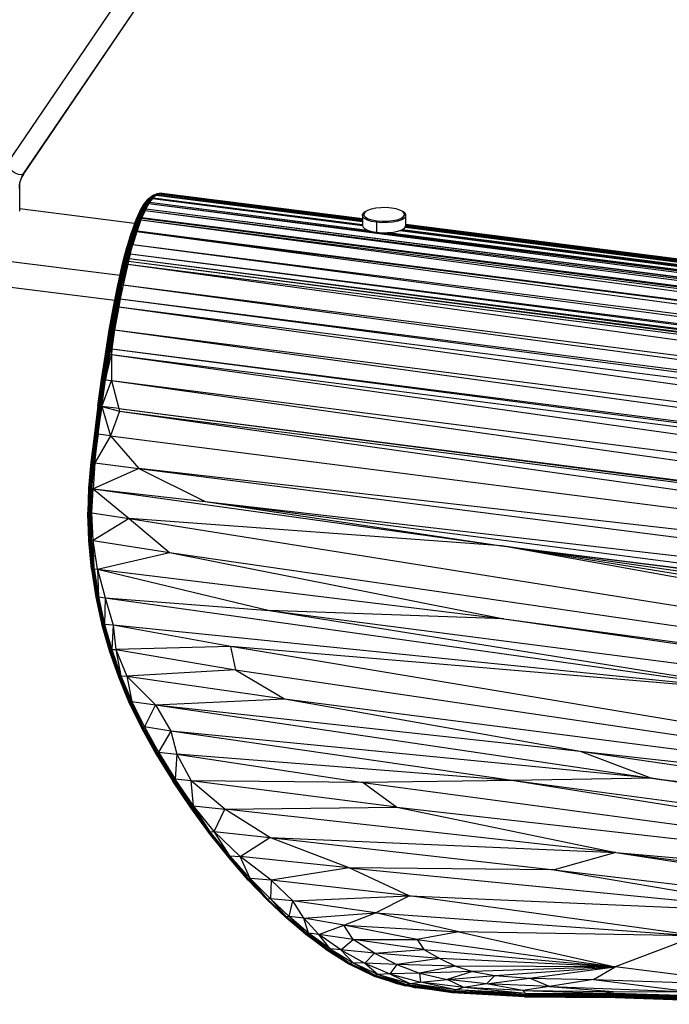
# Paper-space layout '_Dimétrica' of a CAD drawing. Header units: millimetres. Extents: x -96 to 658, y -63 to 1896.
# Tile 2 of 10: x -10 to 155, y -24 to 227. Entities that reach past the tile are written whole.
import ezdxf

# ---------------------------------------------------------------- set-up
doc = ezdxf.new("R2010")
doc.units = ezdxf.units.MM

psp = doc.layouts.new('_Dimétrica')

# ---------------------------------------------------------------- linework, layer by layer
at = {"color": 7, "linetype": 'Continuous', "lineweight": 25}
for p, q in [((181.97, 476.87), (-12.98, 190.2)), ((-8.93, 187.29), (186.02, 473.96)), ((-8.84, 187.39), (186.11, 474.06)), ((-8.84, 187.39), (-8.93, 187.29)), ((-9.86, 177.92), (-9.86, 183.95)), ((21.75, 179.61), (22.81, 180.92)), ((21.75, 179.61), (22.62, 180.72)), ((21.92, 179.8), (23.02, 181.08)), ((21.92, 179.8), (22.81, 180.92)), ((22.13, 179.94), (23.27, 181.2)), ((22.13, 179.94), (23.02, 181.08)), ((22.36, 180.05), (23.54, 181.28)), ((22.36, 180.05), (23.27, 181.2)), ((23.82, 181.31), (22.62, 180.12)), ((22.62, 180.12), (23.54, 181.28)), ((22.62, 180.72), (22.81, 180.92)), ((22.81, 180.92), (23.9, 181.82)), ((22.81, 180.92), (23.68, 181.65)), ((22.81, 180.92), (23.02, 181.08)), ((22.9, 180.15), (23.82, 181.31)), ((23.02, 181.08), (24.16, 181.95)), ((23.02, 181.08), (23.9, 181.82)), ((23.02, 181.08), (23.27, 181.2)), ((23.19, 180.13), (23.82, 181.31)), ((23.93, 181.1), (23.19, 180.13)), ((23.27, 181.2), (24.43, 182.03)), ((23.27, 181.2), (24.16, 181.95)), ((23.27, 181.2), (23.54, 181.28)), ((23.54, 181.28), (24.72, 182.07)), ((23.54, 181.28), (24.43, 182.03)), ((23.54, 181.28), (23.82, 181.31)), ((23.68, 181.65), (23.9, 181.82)), ((24.72, 182.07), (23.82, 181.31)), ((23.93, 181.1), (23.82, 181.31)), ((23.82, 181.31), (24.11, 181.29)), ((23.9, 181.82), (24.53, 182.15)), ((23.9, 181.82), (24.27, 182.02)), ((23.9, 181.82), (24.16, 181.95)), ((24.11, 181.29), (23.93, 181.1)), ((23.93, 181.1), (77.32, 174.31)), ((23.93, 181.1), (77.32, 174.2)), ((24.11, 181.29), (24.72, 182.07)), ((24.89, 181.97), (24.11, 181.29)), ((24.11, 181.29), (77.32, 174.53)), ((24.11, 181.29), (77.32, 174.5)), ((24.16, 181.95), (24.81, 182.23)), ((24.16, 181.95), (24.53, 182.15)), ((24.16, 181.95), (24.43, 182.03)), ((24.27, 182.02), (24.53, 182.15)), ((24.43, 182.03), (25.09, 182.27)), ((24.43, 182.03), (24.81, 182.23)), ((24.43, 182.03), (24.72, 182.07)), ((24.53, 182.15), (24.81, 182.23)), ((25.09, 182.27), (24.72, 182.07)), ((24.72, 182.07), (25.39, 182.25)), ((24.89, 181.97), (24.72, 182.07)), ((24.72, 182.07), (25.01, 182.05)), ((24.81, 182.23), (26.1, 182.47)), ((24.81, 182.23), (25.81, 182.44)), ((24.81, 182.23), (25.09, 182.27)), ((25.01, 182.05), (24.89, 181.97)), ((24.89, 181.97), (77.32, 175.31)), ((24.89, 181.97), (77.32, 175.23)), ((25.01, 182.05), (25.39, 182.25)), ((25.01, 182.05), (77.32, 175.4)), ((25.01, 182.05), (77.32, 175.39)), ((26.1, 182.47), (25.09, 182.27)), ((25.09, 182.27), (25.86, 182.41)), ((25.09, 182.27), (25.39, 182.25)), ((25.39, 182.25), (25.86, 182.41)), ((25.39, 182.25), (77.32, 175.64)), ((25.39, 182.25), (77.32, 175.62)), ((25.81, 182.44), (26.1, 182.47)), ((26.1, 182.47), (25.86, 182.41)), ((25.86, 182.41), (26.4, 182.46)), ((25.86, 182.41), (77.32, 175.86)), ((25.86, 182.41), (77.32, 175.84)), ((26.1, 182.47), (26.4, 182.46)), ((26.4, 182.46), (77.32, 175.98)), ((26.4, 182.46), (77.32, 175.97)), ((19.38, 174.78), (-9.86, 178.46)), ((19.76, 175.77), (20.8, 177.99)), ((19.76, 175.77), (20.69, 177.8)), ((19.87, 175.94), (20.96, 178.15)), ((19.87, 175.94), (20.8, 177.99)), ((20.01, 176.08), (21.16, 178.28)), ((20.01, 176.08), (20.96, 178.15)), ((20.2, 176.18), (21.38, 178.37)), ((20.2, 176.18), (21.16, 178.28)), ((20.42, 176.26), (21.64, 178.43)), ((20.42, 176.26), (21.38, 178.37)), ((20.67, 176.31), (21.91, 178.45)), ((21.64, 178.43), (20.67, 176.31)), ((20.69, 177.8), (21.75, 179.61)), ((20.69, 177.8), (21.62, 179.4)), ((20.69, 177.8), (20.8, 177.99)), ((20.8, 177.99), (21.92, 179.8)), ((20.8, 177.99), (21.75, 179.61)), ((20.8, 177.99), (20.96, 178.15)), ((21.91, 178.45), (20.94, 176.32)), ((20.96, 178.15), (22.13, 179.94)), ((20.96, 178.15), (21.92, 179.8)), ((20.96, 178.15), (21.16, 178.28)), ((21.16, 178.28), (22.36, 180.05)), ((21.16, 178.28), (22.13, 179.94)), ((21.16, 178.28), (21.38, 178.37)), ((21.91, 178.45), (21.23, 176.3)), ((22.02, 178.06), (21.23, 176.3)), ((21.38, 178.37), (22.62, 180.12)), ((21.38, 178.37), (22.36, 180.05)), ((21.38, 178.37), (21.64, 178.43)), ((21.62, 179.4), (21.75, 179.61)), ((22.9, 180.15), (21.64, 178.43)), ((22.62, 180.12), (21.64, 178.43)), ((21.64, 178.43), (21.91, 178.45)), ((21.75, 179.61), (21.92, 179.8)), ((22.9, 180.15), (21.91, 178.45)), ((21.91, 178.45), (22.02, 178.06)), ((21.91, 178.45), (22.2, 178.43)), ((21.92, 179.8), (22.13, 179.94)), ((22.2, 178.43), (22.02, 178.06)), ((22.02, 178.06), (531.43, 111.38)), ((22.02, 178.06), (532.21, 113.15)), ((22.13, 179.94), (22.36, 180.05)), ((22.2, 178.43), (22.9, 180.15)), ((22.99, 179.82), (22.2, 178.43)), ((22.2, 178.43), (532.21, 113.15)), ((22.2, 178.43), (532.39, 113.52)), ((22.36, 180.05), (22.62, 180.12)), ((22.9, 180.15), (22.62, 180.12)), ((22.99, 179.82), (22.9, 180.15)), ((23.19, 180.13), (22.9, 180.15)), ((23.19, 180.13), (22.99, 179.82)), ((22.99, 179.82), (532.39, 113.52)), ((22.99, 179.82), (533.18, 114.92)), ((23.19, 180.13), (78.5, 173.09)), ((23.19, 180.13), (78.62, 173.04)), ((19.61, 175.3), (18.49, 172.31)), ((19.75, 175.43), (18.59, 172.43)), ((19.61, 175.3), (18.59, 172.43)), ((19.94, 175.53), (18.72, 172.54)), ((19.75, 175.43), (18.72, 172.54)), ((20.16, 175.61), (18.9, 172.63)), ((19.94, 175.53), (18.9, 172.63)), ((20.4, 175.65), (19.11, 172.68)), ((20.16, 175.61), (19.11, 172.68)), ((19.35, 172.71), (20.67, 175.66)), ((20.4, 175.65), (19.35, 172.71)), ((19.87, 175.94), (19.51, 175.14)), ((19.76, 175.77), (19.51, 175.14)), ((19.51, 175.14), (19.61, 175.3)), ((20.01, 176.08), (19.61, 175.3)), ((19.87, 175.94), (19.61, 175.3)), ((19.61, 175.3), (19.75, 175.43)), ((20.67, 175.66), (19.62, 172.72)), ((20.2, 176.18), (19.75, 175.43)), ((20.01, 176.08), (19.75, 175.43)), ((19.75, 175.43), (19.94, 175.53)), ((19.76, 175.77), (19.87, 175.94)), ((19.87, 175.94), (20.01, 176.08)), ((20.42, 176.26), (19.94, 175.53)), ((20.2, 176.18), (19.94, 175.53)), ((19.94, 175.53), (20.16, 175.61)), ((20.67, 175.66), (19.98, 172.9)), ((20.96, 175.64), (19.98, 172.9)), ((20.2, 176.18), (20.01, 176.08)), ((20.67, 176.31), (20.16, 175.61)), ((20.42, 176.26), (20.16, 175.61)), ((20.16, 175.61), (20.4, 175.65)), ((20.42, 176.26), (20.2, 176.18)), ((20.94, 176.32), (20.4, 175.65)), ((20.67, 176.31), (20.4, 175.65)), ((20.4, 175.65), (20.67, 175.66)), ((20.67, 176.31), (20.42, 176.26)), ((20.94, 176.32), (20.67, 175.66)), ((20.67, 176.31), (20.94, 176.32)), ((20.67, 175.66), (20.96, 175.64)), ((20.94, 176.32), (21.16, 176.13)), ((20.94, 176.32), (20.96, 175.64)), ((21.23, 176.3), (20.94, 176.32)), ((21.16, 176.13), (20.96, 175.64)), ((20.96, 175.64), (530.18, 107.97)), ((20.96, 175.64), (531.16, 110.72)), ((21.23, 176.3), (21.16, 176.13)), ((21.16, 176.13), (531.16, 110.72)), ((21.16, 176.13), (531.36, 111.22)), ((21.23, 176.3), (531.43, 111.38)), ((21.23, 176.3), (531.36, 111.22)), ((77.32, 176.77), (77.32, 174.23)), ((77.96, 177.67), (77.68, 177.42)), ((80.98, 175.43), (80.88, 175.06)), ((87.97, 177.42), (87.69, 177.67)), ((88.32, 174.23), (88.32, 176.77)), ((18.36, 169.44), (19.62, 172.72)), ((19.51, 175.14), (18.49, 172.31)), ((19.62, 172.72), (18.63, 169.44)), ((19.35, 172.71), (19.62, 172.72)), ((19.62, 172.72), (19.98, 172.9)), ((19.62, 172.72), (19.91, 172.69)), ((19.98, 172.9), (19.91, 172.69)), ((19.98, 172.9), (530.18, 107.97)), ((19.98, 172.9), (530.11, 107.76)), ((80.88, 175.06), (80.88, 172.51)), ((86.83, 172.97), (533.38, 115.23)), ((87.09, 173.07), (471.9, 124.12)), ((87.41, 173.22), (471.88, 124.15)), ((87.45, 173.24), (471.79, 124.35)), ((88.19, 173.83), (471.78, 124.44)), ((88.24, 173.92), (471.77, 125.13)), ((88.28, 174), (471.77, 125.22)), ((88.28, 173.99), (471.77, 125.14)), ((88.32, 174.58), (471.77, 125.8)), ((88.32, 174.57), (471.77, 125.7)), ((88.32, 174.46), (471.77, 125.69)), ((88.32, 174.44), (471.77, 125.5)), ((88.32, 174.25), (471.77, 125.47)), ((88.32, 174.22), (471.77, 125.25)), ((18.49, 172.31), (17.49, 169)), ((18.45, 172.16), (17.49, 169)), ((18.59, 172.43), (17.53, 169.12)), ((18.49, 172.31), (17.53, 169.12)), ((18.72, 172.54), (17.61, 169.23)), ((18.59, 172.43), (17.61, 169.23)), ((18.9, 172.63), (17.74, 169.31)), ((18.72, 172.54), (17.74, 169.31)), ((19.11, 172.68), (17.91, 169.38)), ((18.9, 172.63), (17.91, 169.38)), ((18.12, 169.42), (19.35, 172.71)), ((19.11, 172.68), (18.12, 169.42)), ((19.35, 172.71), (18.36, 169.44)), ((18.45, 172.16), (18.49, 172.31)), ((18.49, 172.31), (18.59, 172.43)), ((18.59, 172.43), (18.72, 172.54)), ((18.63, 169.44), (19.91, 172.69)), ((18.72, 172.54), (18.9, 172.63)), ((18.9, 172.63), (19.11, 172.68)), ((19.91, 172.69), (18.91, 169.41)), ((19.11, 172.68), (19.35, 172.71)), ((19.91, 172.69), (529.11, 104.47)), ((19.91, 172.69), (530.11, 107.76)), ((83.56, 172.41), (533.18, 114.92)), ((83.78, 172.42), (533.38, 115.23)), ((-49.08, 169.76), (15.66, 161.6)), ((16.56, 165.52), (17.53, 169.12)), ((16.56, 165.52), (17.49, 169)), ((17.61, 169.23), (16.6, 165.62)), ((17.53, 169.12), (16.6, 165.62)), ((17.74, 169.31), (16.68, 165.71)), ((17.61, 169.23), (16.68, 165.71)), ((16.8, 165.77), (17.91, 169.38)), ((17.74, 169.31), (16.8, 165.77)), ((16.97, 165.83), (18.12, 169.42)), ((16.97, 165.83), (17.91, 169.38)), ((17.17, 165.86), (18.36, 169.44)), ((17.17, 165.86), (18.12, 169.42)), ((17.41, 165.87), (18.63, 169.44)), ((17.41, 165.87), (18.36, 169.44)), ((17.49, 169), (17.53, 169.12)), ((17.53, 169.12), (17.61, 169.23)), ((17.61, 169.23), (17.74, 169.31)), ((17.67, 165.86), (18.63, 169.44)), ((17.74, 169.31), (17.91, 169.38)), ((17.91, 169.38), (18.12, 169.42)), ((18.12, 169.42), (18.36, 169.44)), ((18.63, 169.44), (18.27, 167.05)), ((18.27, 167.05), (18.91, 169.41)), ((18.36, 169.44), (18.63, 169.44)), ((18.63, 169.44), (18.91, 169.41)), ((18.91, 169.41), (528.47, 102.11)), ((18.91, 169.41), (529.11, 104.47)), ((16.6, 165.62), (16.23, 164.14)), ((16.23, 164.14), (16.56, 165.52)), ((16.68, 165.71), (16.26, 164.23)), ((16.26, 164.23), (16.6, 165.62)), ((16.8, 165.77), (16.34, 164.31)), ((16.34, 164.31), (16.68, 165.71)), ((16.46, 164.38), (16.97, 165.83)), ((16.46, 164.38), (16.8, 165.77)), ((16.6, 165.62), (16.56, 165.52)), ((16.6, 165.62), (16.68, 165.71)), ((16.62, 164.42), (17.17, 165.86)), ((16.62, 164.42), (16.97, 165.83)), ((16.68, 165.71), (16.8, 165.77)), ((16.8, 165.77), (16.97, 165.83)), ((16.83, 164.45), (17.41, 165.87)), ((16.83, 164.45), (17.17, 165.86)), ((16.97, 165.83), (17.17, 165.86)), ((17.06, 164.46), (17.41, 165.87)), ((17.06, 164.46), (17.67, 165.86)), ((17.17, 165.86), (17.41, 165.87)), ((17.33, 164.45), (17.67, 165.86)), ((17.41, 165.87), (17.67, 165.86)), ((17.67, 165.86), (17.61, 164.42)), ((17.67, 165.86), (18.27, 167.05)), ((17.67, 165.86), (17.79, 165.14)), ((17.96, 165.83), (17.67, 165.86)), ((17.96, 165.83), (17.79, 165.14)), ((18.27, 167.05), (17.96, 165.83)), ((17.96, 165.83), (527.98, 100.18)), ((17.96, 165.83), (528.15, 100.88)), ((18.27, 167.05), (528.15, 100.88)), ((18.27, 167.05), (528.47, 102.11)), ((-46.79, 162.96), (14.33, 155.26)), ((16.26, 164.23), (15.07, 158.99)), ((15.07, 158.99), (16.23, 164.14)), ((16.34, 164.31), (15.1, 159.06)), ((15.1, 159.06), (16.26, 164.23)), ((15.17, 159.12), (16.46, 164.38)), ((15.17, 159.12), (16.34, 164.31)), ((15.29, 159.17), (16.62, 164.42)), ((15.29, 159.17), (16.46, 164.38)), ((15.45, 159.2), (16.83, 164.45)), ((15.45, 159.2), (16.62, 164.42)), ((15.65, 159.21), (17.06, 164.46)), ((15.65, 159.21), (16.83, 164.45)), ((15.89, 159.21), (17.06, 164.46)), ((15.89, 159.21), (17.33, 164.45)), ((16.15, 159.19), (17.33, 164.45)), ((16.15, 159.19), (17.61, 164.42)), ((16.26, 164.23), (16.23, 164.14)), ((16.34, 164.31), (16.26, 164.23)), ((16.46, 164.38), (16.34, 164.31)), ((17.61, 164.42), (16.43, 159.16)), ((16.62, 164.42), (16.46, 164.38)), ((16.83, 164.45), (16.62, 164.42)), ((17.06, 164.46), (16.83, 164.45)), ((17.33, 164.45), (17.06, 164.46)), ((17.61, 164.42), (17.33, 164.45)), ((17.79, 165.14), (17.61, 164.42)), ((17.61, 164.42), (526.62, 94.18)), ((17.61, 164.42), (527.81, 99.46)), ((17.79, 165.14), (527.81, 99.46)), ((17.79, 165.14), (527.98, 100.18)), ((15.1, 159.06), (13.98, 153.49)), ((13.98, 153.49), (15.07, 158.99)), ((14, 153.54), (15.17, 159.12)), ((14, 153.54), (15.1, 159.06)), ((14.07, 153.59), (15.29, 159.17)), ((14.07, 153.59), (15.17, 159.12)), ((14.19, 153.62), (15.45, 159.2)), ((14.19, 153.62), (15.29, 159.17)), ((14.35, 153.64), (15.65, 159.21)), ((14.35, 153.64), (15.45, 159.2)), ((14.55, 153.64), (15.89, 159.21)), ((14.55, 153.64), (15.65, 159.21)), ((14.78, 153.63), (15.89, 159.21)), ((14.78, 153.63), (16.15, 159.19)), ((15.04, 153.61), (16.15, 159.19)), ((15.1, 159.06), (15.07, 158.99)), ((15.17, 159.12), (15.1, 159.06)), ((15.29, 159.17), (15.17, 159.12)), ((15.45, 159.2), (15.29, 159.17)), ((15.65, 159.21), (15.45, 159.2)), ((15.89, 159.21), (15.65, 159.21)), ((15.72, 155.62), (16.15, 159.19)), ((16.43, 159.16), (15.72, 155.62)), ((16.15, 159.19), (15.89, 159.21)), ((16.43, 159.16), (16.15, 159.19)), ((16.43, 159.16), (525.89, 90.62)), ((16.43, 159.16), (526.62, 94.18)), ((15.72, 155.62), (15.04, 153.61)), ((15.72, 155.62), (15.32, 153.58)), ((15.72, 155.62), (525.89, 90.62)), ((15.72, 155.62), (525.5, 88.57)), ((12.94, 147.66), (14, 153.54)), ((12.94, 147.66), (13.98, 153.49)), ((12.96, 147.7), (14.07, 153.59)), ((12.96, 147.7), (14, 153.54)), ((13.03, 147.73), (14.19, 153.62)), ((13.03, 147.73), (14.07, 153.59)), ((13.14, 147.75), (14.35, 153.64)), ((13.14, 147.75), (14.19, 153.62)), ((13.3, 147.76), (14.55, 153.64)), ((13.3, 147.76), (14.35, 153.64)), ((13.49, 147.75), (14.55, 153.64)), ((13.49, 147.75), (14.78, 153.63)), ((13.72, 147.74), (14.78, 153.63)), ((15.04, 153.61), (13.72, 147.74)), ((14, 153.54), (13.98, 153.49)), ((15.04, 153.61), (13.99, 147.71)), ((13.99, 147.71), (15.32, 153.58)), ((14.07, 153.59), (14, 153.54)), ((14.19, 153.62), (14.07, 153.59)), ((14.35, 153.64), (14.19, 153.62)), ((15.32, 153.58), (14.27, 147.68)), ((14.55, 153.64), (14.35, 153.64)), ((14.78, 153.63), (14.55, 153.64)), ((15.04, 153.61), (14.78, 153.63)), ((15.04, 153.61), (15.32, 153.58)), ((15.32, 153.58), (524.43, 82.65)), ((15.32, 153.58), (525.5, 88.57)), ((11.94, 141.51), (12.96, 147.7)), ((11.96, 141.54), (13.03, 147.73)), ((11.96, 141.54), (12.96, 147.7)), ((12.02, 141.56), (13.14, 147.75)), ((12.02, 141.56), (13.03, 147.73)), ((12.13, 141.57), (13.3, 147.76)), ((12.13, 141.57), (13.14, 147.75)), ((12.29, 141.57), (13.3, 147.76)), ((12.29, 141.57), (13.49, 147.75)), ((12.48, 141.56), (13.49, 147.75)), ((13.72, 147.74), (12.48, 141.56)), ((13.72, 147.74), (12.71, 141.54)), ((12.71, 141.54), (13.99, 147.71)), ((12.96, 147.7), (12.94, 147.66)), ((13.03, 147.73), (12.96, 147.7)), ((13.99, 147.71), (12.97, 141.51)), ((13.14, 147.75), (13.03, 147.73)), ((13.3, 147.76), (13.14, 147.75)), ((13.49, 147.75), (13.3, 147.76)), ((13.72, 147.74), (13.49, 147.75)), ((13.99, 147.71), (13.57, 142.91)), ((13.72, 147.74), (13.99, 147.71)), ((13.99, 147.71), (14.27, 147.68)), ((11.94, 141.51), (12.94, 147.66)), ((14.27, 147.68), (13.57, 142.91)), ((14.27, 147.68), (523.63, 77.87)), ((14.27, 147.68), (524.43, 82.65)), ((12.97, 141.51), (13.57, 142.91)), ((13.57, 142.91), (13.45, 141.45)), ((13.57, 142.91), (523.63, 77.87)), ((13.57, 142.91), (523.4, 76.42)), ((10.97, 135.07), (11.96, 141.54)), ((10.97, 135.07), (11.94, 141.51)), ((10.99, 135.09), (12.02, 141.56)), ((10.99, 135.09), (11.96, 141.54)), ((11.05, 135.1), (12.13, 141.57)), ((11.05, 135.1), (12.02, 141.56)), ((11.16, 135.1), (12.29, 141.57)), ((11.16, 135.1), (12.13, 141.57)), ((11.32, 135.09), (12.29, 141.57)), ((12.48, 141.56), (11.32, 135.09)), ((12.48, 141.56), (11.51, 135.08)), ((11.51, 135.08), (12.71, 141.54)), ((12.71, 141.54), (11.74, 135.05)), ((11.74, 135.05), (12.97, 141.51)), ((11.96, 141.54), (11.94, 141.51)), ((12.02, 141.56), (11.96, 141.54)), ((12.97, 141.51), (12, 135.02)), ((12, 135.02), (13.45, 141.45)), ((12.13, 141.57), (12.02, 141.56)), ((12.29, 141.57), (12.13, 141.57)), ((12.48, 141.56), (12.29, 141.57)), ((12.48, 141.56), (12.71, 141.54)), ((12.71, 141.54), (12.97, 141.51)), ((12.97, 141.51), (13.45, 141.45)), ((13.45, 141.45), (522.41, 69.89)), ((13.45, 141.45), (523.4, 76.42)), ((13.45, 141.45), (13.48, 134.81)), ((10.04, 128.34), (10.99, 135.09)), ((10.04, 128.34), (10.97, 135.07)), ((10.05, 128.35), (11.05, 135.1)), ((10.05, 128.35), (10.99, 135.09)), ((10.11, 128.35), (11.16, 135.1)), ((10.11, 128.35), (11.05, 135.1)), ((10.22, 128.34), (11.16, 135.1)), ((10.22, 128.34), (11.32, 135.09)), ((10.38, 128.33), (11.32, 135.09)), ((10.38, 128.33), (11.51, 135.08)), ((10.57, 128.31), (11.51, 135.08)), ((10.57, 128.31), (11.74, 135.05)), ((10.8, 128.28), (11.74, 135.05)), ((10.8, 128.28), (12, 135.02)), ((10.97, 135.07), (10.99, 135.09)), ((10.99, 135.09), (11.05, 135.1)), ((11.05, 135.1), (11.16, 135.1)), ((11.06, 128.23), (12, 135.02)), ((11.06, 128.23), (13.48, 134.81)), ((11.16, 135.1), (11.32, 135.09)), ((11.32, 135.09), (11.51, 135.08)), ((11.51, 135.08), (11.74, 135.05)), ((11.74, 135.05), (12, 135.02)), ((12, 135.02), (13.48, 134.81)), ((13.48, 134.81), (521.45, 63.08)), ((13.48, 134.81), (522.41, 69.89)), ((13.48, 134.81), (15.36, 127.7)), ((10.05, 128.35), (9.13, 121.33)), ((10.04, 128.34), (9.13, 121.33)), ((10.11, 128.35), (9.14, 121.33)), ((10.05, 128.35), (9.14, 121.33)), ((10.11, 128.35), (9.2, 121.32)), ((10.22, 128.34), (9.2, 121.32)), ((10.22, 128.34), (9.31, 121.31)), ((10.38, 128.33), (9.31, 121.31)), ((10.38, 128.33), (9.46, 121.29)), ((10.57, 128.31), (9.46, 121.29)), ((10.57, 128.31), (9.66, 121.26)), ((10.8, 128.28), (9.66, 121.26)), ((10.8, 128.28), (9.89, 121.23)), ((11.06, 128.23), (9.89, 121.23)), ((10.04, 128.34), (10.05, 128.35)), ((10.05, 128.35), (10.11, 128.35)), ((10.11, 128.35), (10.22, 128.34)), ((10.14, 121.15), (11.06, 128.23)), ((10.22, 128.34), (10.38, 128.33)), ((10.38, 128.33), (10.57, 128.31)), ((10.57, 128.31), (10.8, 128.28)), ((10.8, 128.28), (11.06, 128.23)), ((11.06, 128.23), (15.56, 127.02)), ((11.06, 128.23), (13.26, 120.78)), ((15.36, 127.7), (11.06, 128.23)), ((15.36, 127.7), (521.45, 63.08)), ((15.36, 127.7), (15.56, 127.02)), ((15.36, 127.7), (521.38, 62.5)), ((15.56, 127.02), (13.26, 120.78)), ((15.56, 127.02), (520.52, 55.99)), ((15.56, 127.02), (521.38, 62.5)), ((9.14, 121.33), (8.25, 114.06)), ((9.13, 121.33), (8.25, 114.06)), ((9.14, 121.33), (8.26, 114.06)), ((9.2, 121.32), (8.26, 114.06)), ((9.2, 121.32), (8.32, 114.04)), ((9.31, 121.31), (8.32, 114.04)), ((9.31, 121.31), (8.43, 114.02)), ((9.46, 121.29), (8.43, 114.02)), ((9.46, 121.29), (8.58, 114)), ((9.66, 121.26), (8.58, 114)), ((9.66, 121.26), (8.77, 113.97)), ((9.89, 121.23), (8.77, 113.97)), ((9.89, 121.23), (9, 113.93)), ((10.14, 121.15), (9, 113.93)), ((9.14, 121.33), (9.13, 121.33)), ((9.2, 121.32), (9.14, 121.33)), ((9.31, 121.31), (9.2, 121.32)), ((9.29, 113.89), (10.14, 121.15)), ((13.26, 120.78), (9.29, 113.89)), ((9.46, 121.29), (9.31, 121.31)), ((9.66, 121.26), (9.46, 121.29)), ((9.89, 121.23), (9.66, 121.26)), ((10.14, 121.15), (9.89, 121.23)), ((13.26, 120.78), (10.14, 121.15)), ((13.26, 120.78), (20.43, 112.43)), ((13.26, 120.78), (520.52, 55.99)), ((8.26, 114.06), (7.68, 107.49)), ((8.25, 114.06), (7.68, 107.49)), ((8.26, 114.06), (7.69, 107.49)), ((8.32, 114.04), (7.69, 107.49)), ((8.32, 114.04), (7.74, 107.48)), ((8.43, 114.02), (7.74, 107.48)), ((8.43, 114.02), (7.85, 107.47)), ((8.58, 114), (7.85, 107.47)), ((8.58, 114), (8, 107.45)), ((8.77, 113.97), (8, 107.45)), ((8.77, 113.97), (8.19, 107.43)), ((9, 113.93), (8.19, 107.43)), ((8.25, 114.06), (8.26, 114.06)), ((8.26, 114.06), (8.32, 114.04)), ((8.32, 114.04), (8.43, 114.02)), ((9, 113.93), (8.42, 107.41)), ((8.42, 107.41), (9.29, 113.89)), ((8.43, 114.02), (8.58, 114)), ((8.58, 114), (8.77, 113.97)), ((8.77, 113.97), (9, 113.93)), ((9.29, 113.89), (8.86, 107.31)), ((9, 113.93), (9.29, 113.89)), ((9.29, 113.89), (20.43, 112.43)), ((20.43, 112.43), (8.86, 107.31)), ((520.52, 55.99), (20.43, 112.43)), ((20.43, 112.43), (519.62, 48.64)), ((20.43, 112.43), (37.32, 104.05)), ((7.69, 107.49), (7.49, 101.34)), ((7.68, 107.49), (7.49, 101.34)), ((7.69, 107.49), (7.5, 101.34)), ((7.74, 107.48), (7.5, 101.34)), ((7.74, 107.48), (7.55, 101.34)), ((7.85, 107.47), (7.55, 101.34)), ((7.85, 107.47), (7.65, 101.33)), ((8, 107.45), (7.65, 101.33)), ((7.68, 107.49), (7.69, 107.49)), ((7.69, 107.49), (7.74, 107.48)), ((7.74, 107.48), (7.85, 107.47)), ((8, 107.45), (7.8, 101.33)), ((8.19, 107.43), (7.8, 101.33)), ((7.85, 107.47), (8, 107.45)), ((8, 107.45), (8.19, 107.43)), ((8.19, 107.43), (8, 101.32)), ((8, 101.32), (8.42, 107.41)), ((8.19, 107.43), (8.42, 107.41)), ((8.42, 107.41), (8.23, 101.31)), ((8.23, 101.31), (8.86, 107.31)), ((8.42, 107.41), (8.86, 107.31)), ((8.53, 101.19), (8.86, 107.31)), ((8.86, 107.31), (112.65, 92.83)), ((8.86, 107.31), (18.02, 99.77)), ((8.86, 107.31), (37.32, 104.05)), ((37.32, 104.05), (519.62, 48.64)), ((37.32, 104.05), (518.66, 41.97)), ((37.32, 104.05), (112.65, 92.83)), ((7.5, 101.34), (7.49, 101.34)), ((7.59, 98.21), (7.49, 101.34)), ((7.55, 101.34), (7.5, 101.34)), ((7.7, 94.12), (7.5, 101.34)), ((7.65, 101.33), (7.55, 101.34)), ((7.75, 94.12), (7.55, 101.34)), ((7.7, 94.12), (7.55, 101.34)), ((7.8, 101.33), (7.65, 101.33)), ((7.85, 94.13), (7.65, 101.33)), ((7.75, 94.12), (7.65, 101.33)), ((8, 101.32), (7.8, 101.33)), ((8, 94.13), (7.8, 101.33)), ((7.85, 94.13), (7.8, 101.33)), ((8.23, 101.31), (8, 101.32)), ((8.19, 94.14), (8, 101.32)), ((8, 94.13), (8, 101.32)), ((8.19, 94.14), (8.23, 101.31)), ((8.53, 101.19), (8.23, 101.31)), ((8.42, 94.15), (8.23, 101.31)), ((8.42, 94.15), (8.53, 101.19)), ((8.53, 101.19), (18.02, 99.77)), ((8.82, 94.14), (8.53, 101.19)), ((18.02, 99.77), (8.82, 94.14)), ((112.65, 92.83), (18.02, 99.77)), ((18.02, 99.77), (509.47, 21.32)), ((18.02, 99.77), (28.25, 91.09)), ((7.7, 94.12), (7.75, 94.12)), ((8.37, 86.9), (7.7, 94.12)), ((7.75, 94.12), (7.85, 94.13)), ((8.42, 86.91), (7.75, 94.12)), ((8.37, 86.9), (7.75, 94.12)), ((7.85, 94.13), (8, 94.13)), ((8.51, 86.92), (7.85, 94.13)), ((8.42, 86.91), (7.85, 94.13)), ((8, 94.13), (8.19, 94.14)), ((8.66, 86.94), (8, 94.13)), ((8.51, 86.92), (8, 94.13)), ((8.19, 94.14), (8.42, 94.15)), ((8.85, 86.97), (8.19, 94.14)), ((8.66, 86.94), (8.19, 94.14)), ((8.42, 94.15), (8.82, 94.14)), ((9.08, 86.99), (8.42, 94.15)), ((8.85, 86.97), (8.42, 94.15)), ((8.82, 94.14), (28.25, 91.09)), ((9.94, 86.83), (8.82, 94.14)), ((9.08, 86.99), (8.82, 94.14)), ((515.13, 27.57), (112.65, 92.83)), ((509.47, 21.32), (112.65, 92.83)), ((517.17, 34.44), (112.65, 92.83)), ((112.65, 92.83), (518.58, 41.47)), ((112.65, 92.83), (518.66, 41.97)), ((9.94, 86.83), (28.25, 91.09)), ((28.25, 91.09), (509.47, 21.32)), ((28.25, 91.09), (113.29, 74.21)), ((8.37, 86.9), (8.42, 86.91)), ((8.37, 86.9), (9.5, 79.72)), ((8.42, 86.91), (8.51, 86.92)), ((8.42, 86.91), (9.54, 79.73)), ((8.42, 86.91), (9.5, 79.72)), ((8.51, 86.92), (8.66, 86.94)), ((8.51, 86.92), (9.63, 79.75)), ((8.51, 86.92), (9.54, 79.73)), ((8.66, 86.94), (8.85, 86.97)), ((8.66, 86.94), (9.77, 79.79)), ((8.66, 86.94), (9.63, 79.75)), ((8.85, 86.97), (9.08, 86.99)), ((8.85, 86.97), (9.95, 79.82)), ((8.85, 86.97), (9.77, 79.79)), ((9.08, 86.99), (9.94, 86.83)), ((9.08, 86.99), (9.95, 79.82)), ((9.08, 86.99), (10.19, 79.86)), ((9.94, 86.83), (113.29, 74.21)), ((9.94, 86.83), (53.7, 76.36)), ((9.94, 86.83), (11.84, 79.54)), ((9.94, 86.83), (10.19, 79.86)), ((9.5, 79.72), (9.54, 79.73)), ((9.5, 79.72), (11.07, 72.62)), ((9.54, 79.73), (9.63, 79.75)), ((9.54, 79.73), (11.11, 72.64)), ((9.54, 79.73), (11.07, 72.62)), ((9.63, 79.75), (9.77, 79.79)), ((9.63, 79.75), (11.19, 72.68)), ((9.63, 79.75), (11.11, 72.64)), ((9.77, 79.79), (9.95, 79.82)), ((9.77, 79.79), (11.33, 72.72)), ((9.77, 79.79), (11.19, 72.68)), ((9.95, 79.82), (10.19, 79.86)), ((9.95, 79.82), (11.51, 72.77)), ((9.95, 79.82), (11.33, 72.72)), ((10.19, 79.86), (11.84, 79.54)), ((10.19, 79.86), (11.75, 72.83)), ((10.19, 79.86), (11.51, 72.77)), ((11.84, 79.54), (11.75, 72.83)), ((11.84, 79.54), (53.7, 76.36)), ((11.84, 79.54), (184.94, 55.31)), ((11.84, 79.54), (13.88, 72.59)), ((113.29, 74.21), (53.7, 76.36)), ((53.7, 76.36), (506.29, 17.77)), ((53.7, 76.36), (184.94, 55.31)), ((11.11, 72.64), (11.07, 72.62)), ((11.07, 72.62), (12.9, 66.2)), ((11.19, 72.68), (11.11, 72.64)), ((11.11, 72.64), (12.93, 66.23)), ((11.11, 72.64), (12.9, 66.2)), ((11.33, 72.72), (11.19, 72.68)), ((11.19, 72.68), (13.01, 66.27)), ((11.19, 72.68), (12.93, 66.23)), ((11.51, 72.77), (11.33, 72.72)), ((11.33, 72.72), (13.14, 66.33)), ((11.33, 72.72), (13.01, 66.27)), ((11.75, 72.83), (11.51, 72.77)), ((11.51, 72.77), (13.31, 66.4)), ((11.51, 72.77), (13.14, 66.33)), ((13.88, 72.59), (11.75, 72.83)), ((11.75, 72.83), (13.55, 66.47)), ((11.75, 72.83), (13.31, 66.4)), ((13.88, 72.59), (13.55, 66.47)), ((184.94, 55.31), (13.88, 72.59)), ((43.72, 67.22), (13.88, 72.59)), ((13.88, 72.59), (14.63, 66.41)), ((113.29, 74.21), (509.47, 21.32)), ((113.29, 74.21), (506.29, 17.77)), ((12.9, 66.2), (12.93, 66.23)), ((12.9, 66.2), (15.26, 59.46)), ((12.93, 66.23), (13.01, 66.27)), ((12.93, 66.23), (15.28, 59.5)), ((12.93, 66.23), (15.26, 59.46)), ((13.01, 66.27), (13.14, 66.33)), ((13.01, 66.27), (15.35, 59.55)), ((13.01, 66.27), (15.28, 59.5)), ((13.14, 66.33), (13.31, 66.4)), ((13.14, 66.33), (15.47, 59.62)), ((13.14, 66.33), (15.35, 59.55)), ((13.31, 66.4), (13.55, 66.47)), ((13.31, 66.4), (15.64, 59.7)), ((13.31, 66.4), (15.47, 59.62)), ((13.55, 66.47), (14.63, 66.41)), ((13.55, 66.47), (15.87, 59.79)), ((13.55, 66.47), (15.64, 59.7)), ((43.72, 67.22), (14.63, 66.41)), ((14.63, 66.41), (45.02, 61.31)), ((14.63, 66.41), (17.38, 59.69)), ((14.63, 66.41), (15.87, 59.79)), ((343.16, 17.16), (43.72, 67.22)), ((184.94, 55.31), (43.72, 67.22)), ((43.72, 67.22), (45.02, 61.31)), ((45.02, 61.31), (17.38, 59.69)), ((45.02, 61.31), (343.16, 17.16)), ((45.02, 61.31), (57.51, 53.9)), ((15.26, 59.46), (15.28, 59.5)), ((15.26, 59.46), (18.02, 52.84)), ((15.28, 59.5), (15.35, 59.55)), ((15.28, 59.5), (18.04, 52.88)), ((15.28, 59.5), (18.02, 52.84)), ((15.35, 59.55), (15.47, 59.62)), ((15.35, 59.55), (18.1, 52.94)), ((15.35, 59.55), (18.04, 52.88)), ((15.47, 59.62), (15.64, 59.7)), ((15.47, 59.62), (18.21, 53.02)), ((15.47, 59.62), (18.1, 52.94)), ((15.64, 59.7), (15.87, 59.79)), ((15.64, 59.7), (18.37, 53.12)), ((15.64, 59.7), (18.21, 53.02)), ((15.87, 59.79), (17.38, 59.69)), ((15.87, 59.79), (18.66, 53.21)), ((15.87, 59.79), (18.37, 53.12)), ((17.38, 59.69), (57.51, 53.9)), ((17.38, 59.69), (24.71, 52.34)), ((17.38, 59.69), (18.66, 53.21)), ((18.02, 52.84), (18.04, 52.88)), ((18.02, 52.84), (21.18, 46.36)), ((18.04, 52.88), (18.1, 52.94)), ((18.04, 52.88), (21.19, 46.41)), ((18.04, 52.88), (21.18, 46.36)), ((18.1, 52.94), (18.21, 53.02)), ((18.1, 52.94), (21.24, 46.48)), ((18.1, 52.94), (21.19, 46.41)), ((18.21, 53.02), (18.37, 53.12)), ((18.21, 53.02), (21.34, 46.57)), ((18.21, 53.02), (21.24, 46.48)), ((18.37, 53.12), (18.66, 53.21)), ((18.37, 53.12), (21.49, 46.68)), ((18.37, 53.12), (21.34, 46.57)), ((18.66, 53.21), (24.71, 52.34)), ((18.66, 53.21), (21.87, 46.77)), ((18.66, 53.21), (21.49, 46.68)), ((24.71, 52.34), (57.51, 53.9)), ((57.51, 53.9), (343.16, 17.16)), ((57.51, 53.9), (132.68, 40.61)), ((24.71, 52.34), (21.87, 46.77)), ((24.71, 52.34), (132.68, 40.61)), ((24.71, 52.34), (150.81, 33.76)), ((24.71, 52.34), (28.56, 45.69)), ((21.19, 46.41), (21.18, 46.36)), ((21.18, 46.36), (24.79, 39.91)), ((21.24, 46.48), (21.19, 46.41)), ((21.19, 46.41), (24.79, 39.97)), ((21.19, 46.41), (24.79, 39.91)), ((21.34, 46.57), (21.24, 46.48)), ((21.24, 46.48), (24.83, 40.05)), ((21.24, 46.48), (24.79, 39.97)), ((21.49, 46.68), (21.34, 46.57)), ((21.34, 46.57), (24.92, 40.15)), ((21.34, 46.57), (24.83, 40.05)), ((21.87, 46.77), (21.49, 46.68)), ((21.49, 46.68), (25.06, 40.28)), ((21.49, 46.68), (24.92, 40.15)), ((28.56, 45.69), (21.87, 46.77)), ((21.87, 46.77), (25.44, 40.38)), ((21.87, 46.77), (25.06, 40.28)), ((28.56, 45.69), (25.44, 40.38)), ((150.81, 33.76), (28.56, 45.69)), ((115.33, 33.15), (28.56, 45.69)), ((28.56, 45.69), (30.13, 39.81)), ((24.83, 40.05), (24.92, 40.15)), ((24.92, 40.15), (25.06, 40.28)), ((24.92, 40.15), (29.21, 33.23)), ((24.92, 40.15), (29.12, 33.12)), ((25.06, 40.28), (25.44, 40.38)), ((25.06, 40.28), (29.34, 33.37)), ((25.06, 40.28), (29.21, 33.23)), ((25.44, 40.38), (30.13, 39.81)), ((25.44, 40.38), (29.69, 33.49)), ((25.44, 40.38), (29.34, 33.37)), ((132.68, 40.61), (401.78, 0.89)), ((132.68, 40.61), (343.16, 17.16)), ((132.68, 40.61), (150.81, 33.76)), ((24.79, 39.97), (24.83, 40.05)), ((24.79, 39.97), (29.08, 33.04)), ((24.79, 39.97), (29.09, 32.98)), ((24.79, 39.91), (24.79, 39.97)), ((24.79, 39.91), (29.09, 32.98)), ((24.83, 40.05), (29.12, 33.12)), ((24.83, 40.05), (29.08, 33.04)), ((30.13, 39.81), (29.69, 33.49)), ((115.33, 33.15), (30.13, 39.81)), ((30.13, 39.81), (77.53, 32.67)), ((30.13, 39.81), (33.78, 33.07)), ((29.12, 33.12), (29.08, 33.04)), ((33.65, 26.25), (29.08, 33.04)), ((33.65, 26.2), (29.08, 33.04)), ((29.08, 33.04), (29.09, 32.98)), ((33.65, 26.2), (29.09, 32.98)), ((29.21, 33.23), (29.12, 33.12)), ((33.68, 26.33), (29.12, 33.12)), ((33.65, 26.25), (29.12, 33.12)), ((29.34, 33.37), (29.21, 33.23)), ((33.75, 26.45), (29.21, 33.23)), ((33.68, 26.33), (29.21, 33.23)), ((29.69, 33.49), (29.34, 33.37)), ((33.88, 26.6), (29.34, 33.37)), ((33.75, 26.45), (29.34, 33.37)), ((33.78, 33.07), (29.69, 33.49)), ((34.34, 26.72), (29.69, 33.49)), ((33.88, 26.6), (29.69, 33.49)), ((86.09, 26.33), (33.78, 33.07)), ((77.53, 32.67), (33.78, 33.07)), ((42.3, 25.88), (33.78, 33.07)), ((34.34, 26.72), (33.78, 33.07)), ((115.33, 33.15), (77.53, 32.67)), ((77.53, 32.67), (333.7, -1.69)), ((77.53, 32.67), (86.09, 26.33)), ((150.81, 33.76), (115.33, 33.15)), ((379.24, -2.22), (115.33, 33.15)), ((333.7, -1.69), (115.33, 33.15)), ((379.24, -2.22), (150.81, 33.76)), ((150.81, 33.76), (421.9, -5.86)), ((150.81, 33.76), (401.78, 0.89)), ((33.65, 26.25), (33.68, 26.33)), ((38.39, 19.75), (33.65, 26.25)), ((38.4, 19.7), (33.65, 26.25)), ((33.65, 26.2), (33.65, 26.25)), ((38.4, 19.7), (33.65, 26.2)), ((33.68, 26.33), (33.75, 26.45)), ((38.41, 19.84), (33.68, 26.33)), ((38.39, 19.75), (33.68, 26.33)), ((33.75, 26.45), (33.88, 26.6)), ((38.48, 19.96), (33.75, 26.45)), ((38.41, 19.84), (33.75, 26.45)), ((33.88, 26.6), (34.34, 26.72)), ((38.61, 20.11), (33.88, 26.6)), ((38.48, 19.96), (33.88, 26.6)), ((34.34, 26.72), (42.3, 25.88)), ((39.56, 20.19), (34.34, 26.72)), ((38.61, 20.11), (34.34, 26.72)), ((39.56, 20.19), (42.3, 25.88)), ((42.3, 25.88), (86.09, 26.33)), ((141.75, 14.82), (42.3, 25.88)), ((53.75, 18.62), (42.3, 25.88)), ((86.09, 26.33), (141.75, 14.82)), ((86.09, 26.33), (333.7, -1.69)), ((38.48, 19.96), (38.61, 20.11)), ((38.61, 20.11), (39.56, 20.19)), ((43.58, 13.96), (38.61, 20.11)), ((43.37, 13.81), (38.61, 20.11)), ((39.56, 20.19), (53.75, 18.62)), ((46.17, 13.85), (39.56, 20.19)), ((43.58, 13.96), (39.56, 20.19)), ((38.39, 19.75), (38.41, 19.84)), ((43.29, 13.59), (38.39, 19.75)), ((43.29, 13.55), (38.39, 19.75)), ((38.4, 19.7), (38.39, 19.75)), ((43.29, 13.55), (38.4, 19.7)), ((38.41, 19.84), (38.48, 19.96)), ((43.31, 13.68), (38.41, 19.84)), ((43.29, 13.59), (38.41, 19.84)), ((43.37, 13.81), (38.48, 19.96)), ((43.31, 13.68), (38.48, 19.96)), ((46.17, 13.85), (53.75, 18.62)), ((53.75, 18.62), (126.1, 10.39)), ((53.75, 18.62), (141.75, 14.82)), ((73.95, 10.93), (53.75, 18.62)), ((43.29, 13.59), (43.31, 13.68)), ((48.26, 7.87), (43.29, 13.59)), ((48.26, 7.84), (43.29, 13.59)), ((43.29, 13.55), (43.29, 13.59)), ((48.26, 7.84), (43.29, 13.55)), ((43.31, 13.68), (43.37, 13.81)), ((48.27, 7.96), (43.31, 13.68)), ((48.26, 7.87), (43.31, 13.68)), ((43.37, 13.81), (43.58, 13.96)), ((48.34, 8.1), (43.37, 13.81)), ((48.27, 7.96), (43.37, 13.81)), ((43.58, 13.96), (46.17, 13.85)), ((48.78, 8.22), (43.58, 13.96)), ((48.34, 8.1), (43.58, 13.96)), ((73.95, 10.93), (46.17, 13.85)), ((54.06, 7.78), (46.17, 13.85)), ((48.78, 8.22), (46.17, 13.85)), ((141.75, 14.82), (126.1, 10.39)), ((141.75, 14.82), (365.57, -13.81)), ((141.75, 14.82), (333.7, -1.69)), ((141.75, 14.82), (315.13, -11.76)), ((73.95, 10.93), (54.06, 7.78)), ((73.95, 10.93), (191.81, -0.64)), ((126.1, 10.39), (73.95, 10.93)), ((89.18, 3.82), (73.95, 10.93)), ((126.1, 10.39), (315.13, -11.76)), ((126.1, 10.39), (191.81, -0.64)), ((48.26, 7.87), (48.27, 7.96)), ((53.11, 2.77), (48.26, 7.87)), ((53.09, 2.77), (48.26, 7.87)), ((48.26, 7.84), (48.26, 7.87)), ((53.09, 2.77), (48.26, 7.84)), ((48.27, 7.96), (48.34, 8.1)), ((53.12, 2.87), (48.27, 7.96)), ((53.11, 2.77), (48.27, 7.96)), ((48.34, 8.1), (48.78, 8.22)), ((53.2, 3), (48.34, 8.1)), ((53.12, 2.87), (48.34, 8.1)), ((54.06, 7.78), (48.78, 8.22)), ((53.89, 3.09), (48.78, 8.22)), ((53.2, 3), (48.78, 8.22)), ((54.06, 7.78), (53.89, 3.09)), ((89.18, 3.82), (54.06, 7.78)), ((59.63, 2.52), (54.06, 7.78)), ((57.82, -1.71), (53.09, 2.77)), ((53.09, 2.77), (53.11, 2.77)), ((53.11, 2.77), (53.12, 2.87)), ((57.87, -1.73), (53.11, 2.77)), ((57.82, -1.71), (53.11, 2.77)), ((53.12, 2.87), (53.2, 3)), ((57.89, -1.64), (53.12, 2.87)), ((57.87, -1.73), (53.12, 2.87)), ((53.89, 3.09), (53.2, 3)), ((57.98, -1.51), (53.2, 3)), ((57.89, -1.64), (53.2, 3)), ((59.63, 2.52), (53.89, 3.09)), ((58.67, -1.43), (53.89, 3.09)), ((53.89, 3.09), (57.98, -1.51)), ((58.67, -1.43), (59.63, 2.52)), ((59.63, 2.52), (89.18, 3.82)), ((80.67, -0.52), (59.63, 2.52)), ((62.38, -1.86), (59.63, 2.52)), ((80.67, -0.52), (89.18, 3.82)), ((162.33, -6.38), (89.18, 3.82)), ((89.18, 3.82), (191.81, -0.64)), ((62.84, -5.94), (57.82, -1.71)), ((57.82, -1.71), (57.87, -1.73)), ((57.87, -1.73), (57.89, -1.64)), ((62.93, -5.99), (57.87, -1.73)), ((62.84, -5.94), (57.87, -1.73)), ((57.98, -1.51), (57.89, -1.64)), ((62.97, -5.91), (57.89, -1.64)), ((62.93, -5.99), (57.89, -1.64)), ((58.67, -1.43), (57.98, -1.51)), ((63.06, -5.78), (57.98, -1.51)), ((57.98, -1.51), (62.97, -5.91)), ((62.38, -1.86), (58.67, -1.43)), ((63.61, -5.69), (58.67, -1.43)), ((63.06, -5.78), (58.67, -1.43)), ((62.38, -1.86), (80.67, -0.52)), ((72.59, -3.67), (62.38, -1.86)), ((66.25, -5.97), (62.38, -1.86)), ((63.61, -5.69), (62.38, -1.86)), ((72.59, -3.67), (80.67, -0.52)), ((101.78, -5.31), (80.67, -0.52)), ((80.67, -0.52), (162.33, -6.38)), ((66.25, -5.97), (72.59, -3.67)), ((72.59, -3.67), (101.78, -5.31)), ((91.19, -7.27), (72.59, -3.67)), ((74.92, -7.29), (72.59, -3.67)), ((68.21, -9.92), (62.84, -5.94)), ((62.84, -5.94), (62.93, -5.99)), ((62.97, -5.91), (62.93, -5.99)), ((68.35, -9.99), (62.93, -5.99)), ((68.21, -9.92), (62.93, -5.99)), ((63.06, -5.78), (62.97, -5.91)), ((68.39, -9.91), (62.97, -5.91)), ((62.97, -5.91), (68.35, -9.99)), ((63.61, -5.69), (63.06, -5.78)), ((68.48, -9.78), (63.06, -5.78)), ((68.39, -9.91), (63.06, -5.78)), ((69.07, -9.69), (63.61, -5.69)), ((66.25, -5.97), (63.61, -5.69)), ((68.48, -9.78), (63.61, -5.69)), ((74.92, -7.29), (66.25, -5.97)), ((71.85, -9.89), (66.25, -5.97)), ((69.07, -9.69), (66.25, -5.97)), ((71.85, -9.89), (74.92, -7.29)), ((74.92, -7.29), (91.19, -7.27)), ((92.93, -9.81), (74.92, -7.29)), ((80.37, -10.73), (74.92, -7.29)), ((101.78, -5.31), (91.19, -7.27)), ((91.19, -7.27), (141.61, -14.24)), ((91.19, -7.27), (92.93, -9.81)), ((101.78, -5.31), (141.61, -14.24)), ((162.33, -6.38), (101.78, -5.31)), ((162.33, -6.38), (141.61, -14.24)), ((73.86, -13.5), (68.21, -9.92)), ((68.35, -9.99), (68.21, -9.92)), ((68.39, -9.91), (68.35, -9.99)), ((74.04, -13.57), (68.35, -9.99)), ((68.35, -9.99), (73.86, -13.5)), ((68.48, -9.78), (68.39, -9.91)), ((68.39, -9.91), (74.08, -13.49)), ((68.39, -9.91), (74.04, -13.57)), ((69.07, -9.69), (68.48, -9.78)), ((68.48, -9.78), (74.2, -13.35)), ((68.48, -9.78), (74.08, -13.49)), ((69.07, -9.69), (74.91, -13.24)), ((71.85, -9.89), (69.07, -9.69)), ((69.07, -9.69), (74.2, -13.35)), ((80.37, -10.73), (71.85, -9.89)), ((71.85, -9.89), (77.92, -13.29)), ((71.85, -9.89), (74.91, -13.24)), ((80.37, -10.73), (92.93, -9.81)), ((92.93, -9.81), (141.61, -14.24)), ((92.93, -9.81), (96.95, -12.15)), ((80.37, -10.73), (77.92, -13.29)), ((96.95, -12.15), (80.37, -10.73)), ((80.37, -10.73), (86.02, -13.6)), ((96.95, -12.15), (86.02, -13.6)), ((96.95, -12.15), (100.99, -14.03)), ((141.61, -14.24), (96.95, -12.15)), ((80.13, -16.56), (73.86, -13.5)), ((74.04, -13.57), (73.86, -13.5)), ((74.08, -13.49), (74.04, -13.57)), ((74.04, -13.57), (80.3, -16.6)), ((74.04, -13.57), (80.13, -16.56)), ((74.2, -13.35), (74.08, -13.49)), ((74.08, -13.49), (80.34, -16.5)), ((74.08, -13.49), (80.3, -16.6)), ((74.91, -13.24), (74.2, -13.35)), ((74.2, -13.35), (80.48, -16.36)), ((74.2, -13.35), (80.34, -16.5)), ((74.91, -13.24), (81.29, -16.19)), ((77.92, -13.29), (74.91, -13.24)), ((74.91, -13.24), (80.48, -16.36)), ((86.02, -13.6), (77.92, -13.29)), ((77.92, -13.29), (84.31, -16.03)), ((77.92, -13.29), (81.29, -16.19)), ((86.02, -13.6), (84.31, -16.03)), ((100.99, -14.03), (86.02, -13.6)), ((86.02, -13.6), (91.78, -15.82)), ((100.99, -14.03), (91.78, -15.82)), ((141.61, -14.24), (100.99, -14.03)), ((100.99, -14.03), (105.29, -15.45)), ((141.61, -14.24), (105.29, -15.45)), ((110.94, -16.44), (141.61, -14.24)), ((119.77, -17.08), (141.61, -14.24)), ((136.1, -17.44), (141.61, -14.24)), ((178.5, -18.96), (141.61, -14.24)), ((80.3, -16.6), (80.13, -16.56)), ((80.13, -16.56), (88.18, -19.02)), ((80.34, -16.5), (80.3, -16.6)), ((80.3, -16.6), (88.32, -19.01)), ((80.3, -16.6), (88.18, -19.02)), ((80.48, -16.36), (80.34, -16.5)), ((80.34, -16.5), (88.37, -18.9)), ((80.34, -16.5), (88.32, -19.01)), ((81.29, -16.19), (80.48, -16.36)), ((80.48, -16.36), (88.53, -18.72)), ((80.48, -16.36), (88.37, -18.9)), ((84.31, -16.03), (81.29, -16.19)), ((81.29, -16.19), (89.34, -18.48)), ((81.29, -16.19), (88.53, -18.72)), ((91.78, -15.82), (84.31, -16.03)), ((84.31, -16.03), (92.11, -18.1)), ((84.31, -16.03), (89.34, -18.48)), ((105.29, -15.45), (91.78, -15.82)), ((91.78, -15.82), (98.82, -17.44)), ((91.78, -15.82), (92.11, -18.1)), ((92.11, -18.1), (98.82, -17.44)), ((105.29, -15.45), (98.82, -17.44)), ((98.82, -17.44), (110.94, -16.44)), ((108.86, -18.52), (98.82, -17.44)), ((103.07, -19.51), (98.82, -17.44)), ((105.29, -15.45), (110.94, -16.44)), ((110.94, -16.44), (108.86, -18.52)), ((108.86, -18.52), (119.77, -17.08)), ((110.94, -16.44), (119.77, -17.08)), ((119.77, -17.08), (136.1, -17.44)), ((124.84, -19.22), (119.77, -17.08)), ((136.1, -17.44), (124.84, -19.22)), ((136.1, -17.44), (161.09, -20.58)), ((136.1, -17.44), (178.5, -18.96)), ((86.02, -18.54), (83.47, -17.58)), ((85.32, -18.15), (86.44, -18.51)), ((86.44, -18.51), (86.02, -18.54)), ((87.92, -18.94), (86.02, -18.54)), ((87.66, -18.86), (86.44, -18.51)), ((88.18, -19.02), (88.32, -19.01)), ((100.14, -20.81), (88.18, -19.02)), ((88.32, -19.01), (88.37, -18.9)), ((100.24, -20.76), (88.32, -19.01)), ((100.14, -20.81), (88.32, -19.01)), ((88.37, -18.9), (88.53, -18.72)), ((100.28, -20.63), (88.37, -18.9)), ((100.24, -20.76), (88.37, -18.9)), ((88.53, -18.72), (89.34, -18.48)), ((100.42, -20.42), (88.53, -18.72)), ((100.28, -20.63), (88.53, -18.72)), ((90.9, -19.57), (88.57, -19.08)), ((89.27, -19.18), (90.9, -19.57)), ((89.34, -18.48), (92.11, -18.1)), ((101.03, -20.09), (89.34, -18.48)), ((100.42, -20.42), (89.34, -18.48)), ((96.49, -20.27), (90.9, -19.57)), ((103.07, -19.51), (92.11, -18.1)), ((101.03, -20.09), (92.11, -18.1)), ((103.07, -19.51), (101.03, -20.09)), ((108.86, -18.52), (103.07, -19.51)), ((118.74, -20.99), (103.07, -19.51)), ((118.07, -20.26), (103.07, -19.51)), ((124.84, -19.22), (108.86, -18.52)), ((118.07, -20.26), (108.86, -18.52)), ((124.84, -19.22), (118.07, -20.26)), ((124.84, -19.22), (141.09, -20.52)), ((124.84, -19.22), (161.09, -20.58)), ((96.49, -20.27), (96.33, -20.24)), ((96.61, -20.28), (96.49, -20.27)), ((100.24, -20.76), (100.14, -20.81)), ((118.68, -21.85), (100.14, -20.81)), ((118.54, -21.85), (100.14, -20.81)), ((100.28, -20.63), (100.24, -20.76)), ((118.69, -21.76), (100.24, -20.76)), ((118.68, -21.85), (100.24, -20.76)), ((100.42, -20.42), (100.28, -20.63)), ((118.7, -21.61), (100.28, -20.63)), ((118.69, -21.76), (100.28, -20.63)), ((101.03, -20.09), (100.42, -20.42)), ((118.74, -21.38), (100.42, -20.42)), ((118.7, -21.61), (100.42, -20.42)), ((118.74, -20.99), (101.03, -20.09)), ((118.74, -21.38), (101.03, -20.09)), ((118.07, -20.26), (138.41, -20.94)), ((118.07, -20.26), (141.09, -20.52)), ((118.07, -20.26), (118.74, -20.99)), ((118.68, -21.85), (118.54, -21.85)), ((118.54, -21.85), (139.12, -21.99)), ((118.69, -21.76), (118.68, -21.85)), ((118.68, -21.85), (139.44, -21.94)), ((118.68, -21.85), (139.01, -21.92)), ((118.68, -21.85), (139.12, -21.99)), ((118.7, -21.61), (118.69, -21.76)), ((118.69, -21.76), (140.33, -21.84)), ((118.69, -21.76), (138.92, -21.79)), ((118.69, -21.76), (139.01, -21.92)), ((118.74, -21.38), (118.7, -21.61)), ((118.7, -21.61), (141.29, -21.68)), ((118.7, -21.61), (138.88, -21.61)), ((118.7, -21.61), (138.92, -21.79)), ((118.74, -20.99), (138.41, -20.94)), ((118.74, -20.99), (142.11, -21.18)), ((118.74, -20.99), (138.85, -21.36)), ((118.74, -20.99), (118.74, -21.38)), ((118.74, -21.38), (138.85, -21.36)), ((118.74, -21.38), (142.21, -21.47)), ((118.74, -21.38), (138.88, -21.61)), ((138.41, -20.94), (141.09, -20.52)), ((185.09, -22.26), (138.41, -20.94)), ((138.41, -20.94), (184.85, -22.44)), ((142.11, -21.18), (138.41, -20.94)), ((138.85, -21.36), (142.11, -21.18)), ((185.36, -22.82), (138.85, -21.36)), ((185.14, -22.63), (138.85, -21.36)), ((142.21, -21.47), (138.85, -21.36)), ((138.88, -21.61), (142.21, -21.47)), ((185.88, -23.14), (138.88, -21.61)), ((185.64, -22.98), (138.88, -21.61)), ((138.92, -21.79), (141.81, -21.7)), ((186.45, -23.41), (138.92, -21.79)), ((186.17, -23.28), (138.92, -21.79)), ((139.01, -21.92), (141.25, -21.87)), ((187.04, -23.62), (139.01, -21.92)), ((186.74, -23.52), (139.01, -21.92)), ((139.12, -21.99), (140.46, -21.97)), ((187.63, -23.76), (139.12, -21.99)), ((187.33, -23.69), (139.12, -21.99)), ((141.09, -20.52), (161.09, -20.58)), ((185.14, -22.63), (142.11, -21.18)), ((184.85, -22.44), (142.11, -21.18)), ((185.64, -22.98), (142.21, -21.47)), ((185.36, -22.82), (142.21, -21.47)), ((186.17, -23.28), (150.28, -21.98))]:
    psp.add_line(p, q, dxfattribs=at)
at = {"color": 7, "linetype": 'Continuous', "lineweight": 25, "flags": 128}
for points in [[(-8.93, 187.29), (-9.42, 187.11), (-10.14, 187.18), (-10.97, 187.5), (-11.8, 188.02), (-12.49, 188.65), (-12.93, 189.31), (-13.08, 189.89), (-12.98, 190.2)], [(84.66, 178.68), (83.34, 178.78), (81.98, 178.76), (80.68, 178.63), (79.53, 178.4), (78.6, 178.07), (77.96, 177.67), (77.65, 177.23), (77.69, 176.77), (78.08, 176.34), (78.8, 175.96), (79.79, 175.65), (80.98, 175.43)], [(80.98, 175.43), (82.3, 175.33), (83.66, 175.34), (84.96, 175.47), (86.11, 175.71), (87.04, 176.04), (87.69, 176.44), (88, 176.88), (87.95, 177.33), (87.56, 177.77), (86.85, 178.15), (85.86, 178.46), (84.66, 178.68)], [(80.88, 175.06), (79.61, 175.28), (78.56, 175.61), (77.81, 176.02), (77.39, 176.48), (77.35, 176.95), (77.68, 177.42)], [(87.97, 177.42), (88.25, 177.07), (88.29, 176.59), (87.97, 176.12), (87.29, 175.7), (86.3, 175.35), (85.08, 175.1), (83.71, 174.96), (82.27, 174.95), (80.88, 175.06)], [(77.32, 174.23), (77.39, 173.93), (77.81, 173.47), (78.56, 173.06), (79.61, 172.74), (80.88, 172.51)], [(80.88, 172.51), (82.27, 172.4), (83.71, 172.42), (85.08, 172.55), (86.3, 172.81), (87.29, 173.16), (87.97, 173.58), (88.29, 174.04), (88.32, 174.23)]]:
    psp.add_lwpolyline(points, dxfattribs=at)
at = {"color": 7, "linetype": 'Continuous', "lineweight": 25}
psp.add_arc((-3.57, 183.71), 6.44, 146.2862, 180.5514, dxfattribs=at)
psp.add_open_spline([(-9.86, 183.95), (-9.85, 184.16), (-9.83, 184.83), (-9.6, 185.91), (-9.21, 186.82), (-8.92, 187.28), (-8.84, 187.39)], degree=3, knots=[0, 0, 0, 0, 0.166309, 0.523857, 0.885371, 1, 1, 1, 1], dxfattribs=at)

doc.saveas('drawing.dxf')
